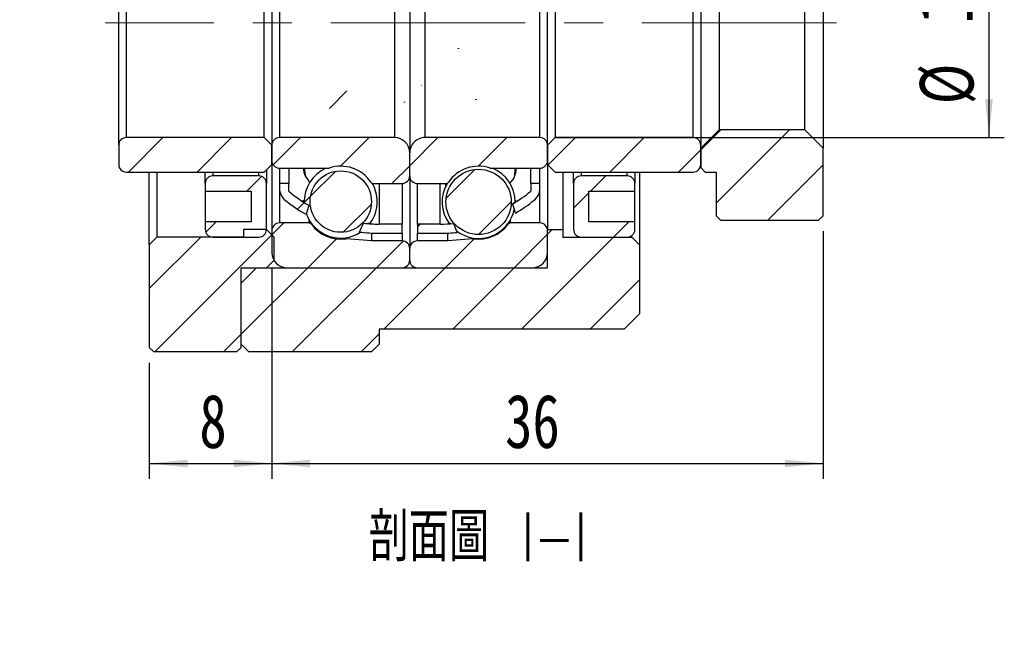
# Model space of a CAD drawing. Header units: millimetres. Extents: x 3 to 296, y 67 to 187.
# Tile 7 of 8: x 226 to 290, y 68 to 108. Entities that reach past the tile are written whole.
import ezdxf

# ---------------------------------------------------------------- set-up
doc = ezdxf.new("R2010")
doc.units = ezdxf.units.MM
doc.linetypes.add('CENTERX2', pattern=[20.319999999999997, 12.7, -2.54, 2.54, -2.54])
doc.layers.add('FORMAT', color=7, linetype='Continuous')
doc.styles.add('SLDTEXTSTYLE0', font='TXT', dxfattribs={"width": 0.75})
doc.styles.add('SLDTEXTSTYLE2', font='TXT', dxfattribs={"width": 0.75, "bigfont": 'bigfont'})
doc.dimstyles.new('SLDDIMSTYLE1', dxfattribs={"dimtxt": 3.5, "dimasz": 2.5, "dimexe": 0, "dimexo": 0.0625, "dimgap": 0.875, "dimtad": 1, "dimrnd": 1e-09, "dimzin": 12, "dimdsep": 46, "dimtxsty": 'SLDTEXTSTYLE0', "dimsah": 1, "dimcen": 0.09, "dimadec": 0, "dimazin": 3, "dimtfac": 1, "dimtofl": 0, "dimtmove": 0, "dimatfit": 3, "dimfxl": 0, "dimfrac": 2, "dimtolj": 1, "dimtzin": 12, "dimarcsym": 0})
pattern_1 = [(45, (0, 0), (-2.245064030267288, 2.245064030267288), [])]

# ---------------------------------------------------------------- blocks, each defined once
blk = doc.blocks.new('_D_18')
at = {"layer": 'FORMAT', "color": 7}
for p, q in [((278.4860174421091, 94.5632442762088), (278.4860174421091, 78.38368283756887)), ((242.4860174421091, 92.16324427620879), (242.4860174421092, 78.38368283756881)), ((242.4860174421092, 79.38368283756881), (278.4860174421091, 79.38368283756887))]:
    blk.add_line(p, q, dxfattribs=at)
for points in [[(242.4860174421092, 79.38368283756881), (244.9860174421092, 79.13368283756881), (244.9860174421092, 79.63368283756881)], [(278.4860174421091, 79.38368283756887), (275.9860174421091, 79.63368283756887), (275.9860174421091, 79.13368283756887)]]:
    blk.add_solid(points, dxfattribs=at)
at = {"layer": 'FORMAT', "color": 7, "insert": (257.7136557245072, 83.89541975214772), "char_height": 3.5, "attachment_point": 1, "style": 'SLDTEXTSTYLE0'}
blk.add_mtext('36', dxfattribs=at)
blk = doc.blocks.new('_D_19')
at = {"layer": 'FORMAT', "color": 7}
for p, q in [((242.4860174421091, 92.16324427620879), (242.4860174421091, 78.38368283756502)), ((234.4860174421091, 85.9632442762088), (234.4860174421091, 78.38368283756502)), ((234.4860174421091, 79.38368283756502), (242.4860174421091, 79.38368283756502))]:
    blk.add_line(p, q, dxfattribs=at)
for points in [[(234.4860174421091, 79.38368283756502), (236.9860174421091, 79.13368283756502), (236.9860174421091, 79.63368283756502)], [(242.4860174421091, 79.38368283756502), (239.9860174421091, 79.63368283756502), (239.9860174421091, 79.13368283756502)]]:
    blk.add_solid(points, dxfattribs=at)
at = {"layer": 'FORMAT', "color": 7, "insert": (237.7557837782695, 83.89541975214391), "char_height": 3.5, "attachment_point": 1, "style": 'SLDTEXTSTYLE0'}
blk.add_mtext('8', dxfattribs=at)
blk = doc.blocks.new('_D_20')
at = {"layer": 'FORMAT', "color": 7}
for p, q in [((260.9860174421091, 115.6632442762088), (290.3059535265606, 115.6632442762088)), ((289.3059535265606, 115.6632442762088), (289.3059535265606, 100.6632442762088)), ((260.9860174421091, 100.6632442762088), (290.3059535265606, 100.6632442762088))]:
    blk.add_line(p, q, dxfattribs=at)
for points in [[(289.3059535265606, 115.6632442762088), (289.0559535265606, 113.1632442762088), (289.5559535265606, 113.1632442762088)], [(289.3059535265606, 100.6632442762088), (289.5559535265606, 103.1632442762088), (289.0559535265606, 103.1632442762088)]]:
    blk.add_solid(points, dxfattribs=at)
at = {"layer": 'FORMAT', "color": 7, "char_height": 3.5, "attachment_point": 1, "rotation": 90.00000000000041, "style": 'SLDTEXTSTYLE0'}
for s, insert in [('15', (284.7407442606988, 108.1134175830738)), ('%%c', (284.7942164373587, 102.8349801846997))]:
    blk.add_mtext(s, dxfattribs=dict(at, insert=insert))

msp = doc.modelspace()

# ---------------------------------------------------------------- hatches: boundary and pattern name
at = {"layer": 'FORMAT', "linetype": 'Continuous', "lineweight": 18}
h = msp.add_hatch(dxfattribs=at)
h.set_pattern_fill('ANSI31', color=256, style=0)
h.set_pattern_definition(pattern_1)
edge = h.paths.add_edge_path(flags=0)
edge.add_arc((243.9860174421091, 97.35212045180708), 1.000000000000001, 180, 231.162553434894)
edge.add_arc((249.4860174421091, 104.1835931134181), 9.770348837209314, 231.162553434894, 240.8238746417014)
edge.add_ellipse((251.3791624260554, 108.1632442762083), major_axis=(-7.989557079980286, -21.24083217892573), ratio=0.1024511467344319, start_angle=306.3086424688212, end_angle=308.2604410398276, ccw=False)
edge.add_arc((249.4860174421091, 104.1835931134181), 9.170348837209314, 229.9558335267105, 239.9552640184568, ccw=False)
edge.add_line((243.5860174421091, 97.16324427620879), (243.5860174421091, 97.66324427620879))
edge.add_line((243.5860174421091, 97.66324427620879), (242.9860174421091, 97.66324427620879))
edge.add_line((242.9860174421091, 97.66324427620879), (242.9860174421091, 97.35212045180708))
h = msp.add_hatch(dxfattribs=at)
h.set_pattern_fill('ANSI31', color=256, style=0)
h.set_pattern_definition(pattern_1)
edge = h.paths.add_edge_path(flags=0)
edge.add_ellipse((251.5928724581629, 108.1632442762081), major_axis=(9.632632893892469, -25.65776091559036), ratio=0.08483433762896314, start_angle=59.21858770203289, end_angle=60.70264551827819, ccw=False)
edge.add_arc((253.4860174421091, 104.1835931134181), 9.770348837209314, 300.1446181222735, 308.8374465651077)
edge.add_arc((258.9860174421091, 97.35212045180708), 1.000000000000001, 308.8374465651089, 360.0000000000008)
edge.add_line((259.9860174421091, 97.35212045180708), (259.9860174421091, 97.66324427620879))
edge.add_line((259.9860174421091, 97.66324427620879), (259.3860174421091, 97.66324427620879))
edge.add_line((259.3860174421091, 97.66324427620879), (259.3860174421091, 97.16324427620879))
edge.add_arc((253.4860174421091, 104.1835931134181), 9.170348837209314, 300.9684915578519, 310.04416647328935, ccw=False)
h = msp.add_hatch(dxfattribs=at)
h.set_pattern_fill('ANSI31', color=256, style=0)
h.set_pattern_definition(pattern_1)
edge = h.paths.add_edge_path(flags=0)
edge.add_arc((253.4860174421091, 104.1835931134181), 9.170348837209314, 270, 275.34536167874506, ccw=False)
edge.add_line((253.4860174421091, 95.0132442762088), (251.9860174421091, 95.0132442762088))
edge.add_line((251.9860174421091, 95.0132442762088), (251.9860174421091, 94.41324427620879))
edge.add_line((251.9860174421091, 94.41324427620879), (253.4860174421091, 94.41324427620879))
edge.add_arc((253.4860174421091, 104.1835931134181), 9.770348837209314, 270.0000000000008, 276.4847281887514)
edge.add_ellipse((251.5928724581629, 108.1632442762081), major_axis=(9.632632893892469, -25.65776091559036), ratio=0.08483433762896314, start_angle=298.88641219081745, end_angle=300.3972791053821, ccw=False)
h = msp.add_hatch(dxfattribs=at)
h.set_pattern_fill('ANSI31', color=256, style=0)
h.set_pattern_definition(pattern_1)
edge = h.paths.add_edge_path(flags=0)
edge.add_line((250.9860174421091, 94.41324427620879), (250.9860174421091, 95.0132442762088))
edge.add_line((250.9860174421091, 95.0132442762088), (249.4860174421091, 95.0132442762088))
edge.add_arc((249.4860174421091, 104.1835931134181), 9.170348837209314, 263.62962390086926, 270, ccw=False)
edge.add_ellipse((251.3791624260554, 108.1632442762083), major_axis=(-7.989557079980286, -21.24083217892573), ratio=0.1024511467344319, start_angle=52.200647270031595, end_angle=54.184599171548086, ccw=False)
edge.add_arc((249.4860174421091, 104.1835931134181), 9.770348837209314, 262.4476850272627, 270.0000000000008)
edge.add_line((249.4860174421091, 94.41324427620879), (250.9860174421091, 94.41324427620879))
h = msp.add_hatch(dxfattribs=at)
h.set_pattern_fill('ANSI31', color=256, style=0)
h.set_pattern_definition(pattern_1)
h.paths.add_polyline_path([(271.4860174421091, 95.56324427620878), (271.7860174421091, 95.26324427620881), (278.1860174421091, 95.26324427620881), (278.4860174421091, 95.5632442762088), (278.4860174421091, 99.96324427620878), (277.2860174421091, 101.1632442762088), (271.6860174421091, 101.1632442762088), (270.4860174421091, 99.96324427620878), (270.4860174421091, 98.7132442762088), (270.7860174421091, 98.4132442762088), (271.4860174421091, 98.4132442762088)], flags=0)
h = msp.add_hatch(dxfattribs=at)
h.set_pattern_fill('ANSI31', color=256, style=0)
h.set_pattern_definition(pattern_1)
edge = h.paths.add_edge_path(flags=0)
edge.add_line((242.4860174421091, 100.1632442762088), (241.9860174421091, 100.6632442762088))
edge.add_line((241.9860174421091, 100.6632442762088), (232.9860174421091, 100.6632442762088))
edge.add_arc((232.9860174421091, 100.1632442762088), 0.5, 90, 180)
edge.add_line((232.4860174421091, 100.1632442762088), (232.4860174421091, 98.91324427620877))
edge.add_arc((232.9860174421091, 98.91324427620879), 0.5, 180.0000000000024, 270.0000000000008)
edge.add_line((232.9860174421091, 98.41324427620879), (241.9860174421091, 98.41324427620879))
edge.add_line((241.9860174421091, 98.41324427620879), (242.4860174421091, 98.91324427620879))
edge.add_line((242.4860174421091, 98.91324427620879), (242.4860174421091, 100.1632442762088))
h = msp.add_hatch(dxfattribs=at)
h.set_pattern_fill('ANSI31', color=256, style=0)
h.set_pattern_definition(pattern_1)
edge = h.paths.add_edge_path(flags=0)
edge.add_line((250.4860174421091, 100.6632442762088), (242.9860174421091, 100.6632442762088))
edge.add_arc((242.9860174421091, 100.1632442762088), 0.4999999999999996, 90, 180)
edge.add_line((242.4860174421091, 100.1632442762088), (242.4860174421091, 99.16324427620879))
edge.add_arc((242.9860174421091, 99.16324427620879), 0.5, 180, 270.0000000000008)
edge.add_line((242.9860174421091, 98.66324427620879), (246.1733972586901, 98.66324427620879))
edge.add_arc((246.1733972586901, 98.86324427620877), 0.2000000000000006, 270.0000000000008, 288.3497385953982)
edge.add_arc((246.9860174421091, 96.41324427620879), 2.381250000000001, 34.17644735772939, 108.3497385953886, ccw=False)
edge.add_arc((249.1215154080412, 97.86324427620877), 0.2000000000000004, 214.1764473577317, 270.0000000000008)
edge.add_line((249.1215154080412, 97.66324427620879), (250.9860174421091, 97.66324427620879))
edge.add_arc((250.9860174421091, 98.16324427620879), 0.5000000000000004, 270.0000000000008, 360.0000000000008)
edge.add_line((251.4860174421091, 98.16324427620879), (251.4860174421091, 99.66324427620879))
edge.add_arc((250.4860174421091, 99.66324427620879), 1, 0, 90)
h = msp.add_hatch(dxfattribs=at)
h.set_pattern_fill('ANSI31', color=256, style=0)
h.set_pattern_definition(pattern_1)
edge = h.paths.add_edge_path(flags=0)
edge.add_line((260.4860174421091, 99.16324427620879), (260.4860174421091, 100.1632442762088))
edge.add_arc((259.9860174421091, 100.1632442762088), 0.4999999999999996, 0, 90)
edge.add_line((259.9860174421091, 100.6632442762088), (252.4860174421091, 100.6632442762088))
edge.add_arc((252.4860174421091, 99.66324427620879), 1, 90, 180.0000000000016)
edge.add_line((251.4860174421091, 99.66324427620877), (251.4860174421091, 98.16324427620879))
edge.add_arc((251.9860174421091, 98.16324427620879), 0.5000000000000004, 180, 270.0000000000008)
edge.add_line((251.9860174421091, 97.66324427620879), (253.850519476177, 97.66324427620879))
edge.add_arc((253.850519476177, 97.86324427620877), 0.2000000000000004, 270.0000000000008, 325.82355264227)
edge.add_arc((255.9860174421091, 96.41324427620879), 2.381250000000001, 71.65026140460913, 145.8235526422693, ccw=False)
edge.add_arc((256.7986376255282, 98.86324427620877), 0.2000000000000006, 251.6502614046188, 270.0000000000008)
edge.add_line((256.7986376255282, 98.66324427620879), (259.9860174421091, 98.66324427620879))
edge.add_arc((259.9860174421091, 99.16324427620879), 0.5, 270.0000000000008, 360.0000000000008)
h = msp.add_hatch(dxfattribs=at)
h.set_pattern_fill('ANSI31', color=256, style=0)
h.set_pattern_definition(pattern_1)
edge = h.paths.add_edge_path(flags=0)
edge.add_line((260.9860174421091, 100.6632442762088), (260.4860174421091, 100.1632442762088))
edge.add_line((260.4860174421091, 100.1632442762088), (260.4860174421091, 98.91324427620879))
edge.add_line((260.4860174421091, 98.91324427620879), (260.9860174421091, 98.41324427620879))
edge.add_line((260.9860174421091, 98.41324427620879), (269.9860174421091, 98.41324427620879))
edge.add_arc((269.9860174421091, 98.91324427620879), 0.5, 270.0000000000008, 360.0000000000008)
edge.add_line((270.4860174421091, 98.91324427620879), (270.4860174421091, 100.1632442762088))
edge.add_arc((269.9860174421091, 100.1632442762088), 0.5, 0, 90)
edge.add_line((269.9860174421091, 100.6632442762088), (260.9860174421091, 100.6632442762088))
h = msp.add_hatch(dxfattribs=at)
h.set_pattern_fill('ANSI31', color=256, style=0)
h.set_pattern_definition(pattern_1)
edge = h.paths.add_edge_path(flags=0)
edge.add_arc((246.9860174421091, 96.48374134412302), 2.004654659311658, 0, 360)
h = msp.add_hatch(dxfattribs=at)
h.set_pattern_fill('ANSI31', color=256, style=0)
h.set_pattern_definition(pattern_1)
edge = h.paths.add_edge_path(flags=0)
edge.add_arc((255.9860174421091, 96.46153562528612), 2.130219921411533, 0, 360)
h = msp.add_hatch(dxfattribs=at)
h.set_pattern_fill('ANSI31', color=256, style=0)
h.set_pattern_definition(pattern_1)
edge = h.paths.add_edge_path(flags=0)
edge.add_line((238.1360174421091, 97.6632442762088), (238.1360174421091, 97.1632442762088))
edge.add_line((238.1360174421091, 97.1632442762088), (241.1360174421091, 97.1632442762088))
edge.add_line((241.1360174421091, 97.1632442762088), (241.1360174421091, 95.1632442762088))
edge.add_line((241.1360174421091, 95.1632442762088), (238.1360174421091, 95.1632442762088))
edge.add_line((238.1360174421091, 95.1632442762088), (238.1360174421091, 94.6632442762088))
edge.add_arc((238.6360174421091, 94.6632442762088), 0.5, 180, 270.0000000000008)
edge.add_line((238.6360174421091, 94.1632442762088), (241.6360174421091, 94.1632442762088))
edge.add_arc((241.6360174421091, 94.6632442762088), 0.5, 269.9999999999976, 360.0000000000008)
edge.add_line((242.1360174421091, 94.6632442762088), (242.1360174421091, 97.6632442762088))
edge.add_arc((241.6360174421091, 97.6632442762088), 0.5, 0, 90)
edge.add_line((241.6360174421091, 98.1632442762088), (238.6360174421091, 98.1632442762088))
edge.add_arc((238.6360174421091, 97.6632442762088), 0.5, 90, 180)
h = msp.add_hatch(dxfattribs=at)
h.set_pattern_fill('ANSI31', color=256, style=0)
h.set_pattern_definition(pattern_1)
edge = h.paths.add_edge_path(flags=0)
edge.add_line((263.1860174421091, 95.16324427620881), (263.1860174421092, 97.16324427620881))
edge.add_line((263.1860174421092, 97.16324427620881), (266.1860174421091, 97.16324427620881))
edge.add_line((266.1860174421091, 97.16324427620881), (266.1860174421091, 97.66324427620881))
edge.add_arc((265.6860174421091, 97.66324427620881), 0.5, 0, 90)
edge.add_line((265.6860174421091, 98.1632442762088), (262.6860174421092, 98.1632442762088))
edge.add_arc((262.6860174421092, 97.6632442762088), 0.5, 90, 180)
edge.add_line((262.1860174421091, 97.6632442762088), (262.1860174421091, 94.66324427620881))
edge.add_arc((262.6860174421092, 94.66324427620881), 0.5, 180, 270.0000000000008)
edge.add_line((262.6860174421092, 94.16324427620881), (265.6860174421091, 94.16324427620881))
edge.add_arc((265.6860174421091, 94.66324427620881), 0.5, 270.0000000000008, 360.0000000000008)
edge.add_line((266.1860174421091, 94.66324427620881), (266.1860174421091, 95.16324427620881))
edge.add_line((266.1860174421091, 95.16324427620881), (263.1860174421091, 95.16324427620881))
h = msp.add_hatch(dxfattribs=at)
h.set_pattern_fill('ANSI31', color=256, style=0)
h.set_pattern_definition(pattern_1)
h.paths.add_polyline_path([(240.1860174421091, 86.66324427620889), (240.4860174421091, 86.96324427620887), (240.4860174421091, 92.16324427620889), (242.1360174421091, 92.16324427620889), (242.6360174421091, 92.6632442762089), (242.6360174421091, 94.16324427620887), (242.1360174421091, 94.66324427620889), (240.6360174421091, 94.66324427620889), (240.6360174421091, 94.16324427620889), (234.9860174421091, 94.16324427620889), (234.4860174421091, 93.66324427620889), (234.4860174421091, 86.9632442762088), (234.7860174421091, 86.66324427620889)], flags=0)
h = msp.add_hatch(dxfattribs=at)
h.set_pattern_fill('ANSI31', color=256, style=0)
h.set_pattern_definition(pattern_1)
h.paths.add_polyline_path([(241.4860174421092, 92.16324427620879), (240.4860174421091, 91.16324427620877), (240.4860174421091, 87.16324427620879), (240.9860174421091, 86.66324427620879), (248.9860174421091, 86.66324427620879), (249.4860174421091, 87.16324427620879), (249.4860174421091, 88.16324427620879), (265.4860174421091, 88.16324427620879), (266.4860174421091, 89.1632442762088), (266.4860174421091, 93.66324427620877), (265.9860174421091, 94.16324427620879), (261.4860174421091, 94.16324427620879), (261.4860174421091, 94.66324427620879), (260.4860174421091, 94.66324427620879), (260.4860174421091, 92.16324427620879)], flags=0)
h = msp.add_hatch(dxfattribs=at)
h.set_pattern_fill('ANSI31', color=256, style=0)
h.set_pattern_definition(pattern_1)
edge = h.paths.add_edge_path(flags=0)
edge.add_line((243.4860174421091, 92.16324427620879), (250.9860174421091, 92.16324427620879))
edge.add_arc((250.9860174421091, 92.66324427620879), 0.4999999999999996, 270.0000000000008, 360.0000000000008)
edge.add_line((251.4860174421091, 92.66324427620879), (251.4860174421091, 93.41324427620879))
edge.add_arc((250.9860174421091, 93.41324427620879), 0.5000000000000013, 0, 90)
edge.add_line((250.9860174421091, 93.91324427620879), (248.9860174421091, 93.91324427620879))
edge.add_line((248.9860174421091, 93.91324427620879), (247.3579036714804, 94.05568577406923))
edge.add_arc((247.3404725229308, 93.85644683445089), 0.2000000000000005, 85.00000000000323, 97.89274711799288)
edge.add_arc((246.9860174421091, 96.41324427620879), 2.38125, 216.2137304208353, 277.89274711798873, ccw=False)
edge.add_arc((244.903416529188, 94.8882442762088), 0.2000000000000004, 36.21373042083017, 90)
edge.add_line((244.903416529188, 95.08824427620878), (242.9860174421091, 95.08824427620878))
edge.add_arc((242.9860174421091, 94.58824427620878), 0.5000000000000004, 90, 180)
edge.add_line((242.4860174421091, 94.58824427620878), (242.4860174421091, 93.16324427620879))
edge.add_arc((243.4860174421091, 93.16324427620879), 1.000000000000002, 180, 270.0000000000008)
h = msp.add_hatch(dxfattribs=at)
h.set_pattern_fill('ANSI31', color=256, style=0)
h.set_pattern_definition(pattern_1)
edge = h.paths.add_edge_path(flags=0)
edge.add_line((251.4860174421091, 93.41324427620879), (251.4860174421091, 92.66324427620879))
edge.add_arc((251.9860174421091, 92.66324427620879), 0.4999999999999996, 180, 270.0000000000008)
edge.add_line((251.9860174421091, 92.16324427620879), (259.4860174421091, 92.16324427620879))
edge.add_arc((259.4860174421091, 93.16324427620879), 1.000000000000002, 270.0000000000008, 360.0000000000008)
edge.add_line((260.4860174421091, 93.16324427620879), (260.4860174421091, 94.58824427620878))
edge.add_arc((259.9860174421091, 94.58824427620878), 0.5000000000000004, 0, 90)
edge.add_line((259.9860174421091, 95.08824427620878), (258.0686183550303, 95.08824427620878))
edge.add_arc((258.0686183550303, 94.8882442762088), 0.2000000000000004, 90, 143.7862695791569)
edge.add_arc((255.9860174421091, 96.41324427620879), 2.38125, 262.10725288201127, 323.7862695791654, ccw=False)
edge.add_arc((255.6315623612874, 93.85644683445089), 0.2000000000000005, 82.10725288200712, 94.99999999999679)
edge.add_line((255.6141312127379, 94.05568577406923), (253.9860174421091, 93.91324427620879))
edge.add_line((253.9860174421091, 93.91324427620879), (251.9860174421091, 93.91324427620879))
edge.add_arc((251.9860174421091, 93.41324427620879), 0.5000000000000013, 90, 180)

# ---------------------------------------------------------------- linework, layer by layer
at = {"color": 7, "linetype": 'Continuous', "lineweight": 25}
for p, q in [((251.4860174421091, 116.6632442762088), (251.4860174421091, 99.66324427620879)), ((278.4860174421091, 116.3632442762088), (278.4860174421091, 99.96324427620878)), ((232.4860174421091, 100.1632442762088), (232.4860174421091, 116.1632442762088)), ((242.4860174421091, 116.1632442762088), (242.4860174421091, 100.1632442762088)), ((260.4860174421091, 100.1632442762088), (260.4860174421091, 116.1632442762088)), ((270.4860174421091, 116.1632442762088), (270.4860174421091, 100.1632442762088)), ((232.9860174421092, 115.6632442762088), (232.9860174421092, 100.6632442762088)), ((241.9860174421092, 100.6632442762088), (241.9860174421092, 115.6632442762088)), ((242.9860174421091, 115.6632442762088), (242.9860174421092, 100.6632442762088)), ((250.4860174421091, 115.6632442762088), (250.4860174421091, 100.6632442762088)), ((252.4860174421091, 100.6632442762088), (252.4860174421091, 115.6632442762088)), ((259.9860174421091, 100.6632442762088), (259.9860174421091, 115.6632442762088)), ((260.9860174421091, 115.6632442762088), (260.9860174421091, 100.6632442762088)), ((269.9860174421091, 100.6632442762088), (269.9860174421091, 115.6632442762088)), ((271.6860174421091, 115.1632442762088), (271.6860174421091, 101.1632442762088)), ((277.2860174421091, 101.1632442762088), (277.2860174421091, 115.1632442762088)), ((270.4860174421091, 99.96324427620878), (271.6860174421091, 101.1632442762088)), ((277.2860174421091, 101.1632442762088), (271.6860174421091, 101.1632442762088)), ((277.2860174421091, 101.1632442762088), (278.4860174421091, 99.96324427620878)), ((241.9860174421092, 100.6632442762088), (232.9860174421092, 100.6632442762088)), ((241.9860174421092, 100.6632442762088), (242.4860174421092, 100.1632442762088)), ((250.4860174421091, 100.6632442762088), (242.9860174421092, 100.6632442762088)), ((259.9860174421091, 100.6632442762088), (252.4860174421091, 100.6632442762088)), ((260.4860174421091, 100.1632442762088), (260.9860174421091, 100.6632442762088)), ((269.9860174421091, 100.6632442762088), (260.9860174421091, 100.6632442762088)), ((232.4860174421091, 100.1632442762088), (232.4860174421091, 98.91324427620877)), ((242.4860174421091, 100.1632442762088), (242.4860174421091, 99.16324427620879)), ((242.4860174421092, 98.91324427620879), (242.4860174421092, 100.1632442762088)), ((251.4860174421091, 98.16324427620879), (251.4860174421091, 99.66324427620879)), ((260.4860174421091, 100.1632442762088), (260.4860174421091, 98.91324427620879)), ((260.4860174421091, 99.16324427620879), (260.4860174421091, 100.1632442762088)), ((270.4860174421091, 98.91324427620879), (270.4860174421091, 100.1632442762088)), ((270.4860174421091, 99.96324427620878), (270.4860174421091, 98.7132442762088)), ((278.4860174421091, 95.5632442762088), (278.4860174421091, 99.96324427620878)), ((232.9860174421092, 98.41324427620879), (241.9860174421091, 98.41324427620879)), ((234.4860174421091, 93.66324427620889), (234.4860174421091, 98.41324427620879)), ((234.9860174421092, 98.41324427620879), (234.9860174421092, 94.16324427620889)), ((238.1360174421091, 97.6632442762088), (238.1360174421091, 98.41324427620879)), ((242.4860174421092, 98.91324427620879), (241.9860174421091, 98.41324427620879)), ((242.1360174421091, 98.5632442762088), (242.1360174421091, 97.6632442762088)), ((242.4860174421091, 98.91324427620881), (242.4860174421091, 94.58824427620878)), ((242.9860174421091, 98.66324427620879), (246.1733972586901, 98.66324427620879)), ((242.9860174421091, 98.66324427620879), (242.9860174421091, 97.66324427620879)), ((243.5860174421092, 98.66324427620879), (243.5860174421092, 97.66324427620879)), ((256.7986376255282, 98.66324427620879), (259.9860174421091, 98.66324427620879)), ((258.3672674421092, 98.5613656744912), (258.3650870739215, 98.66324427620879)), ((259.3860174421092, 97.66324427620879), (259.3860174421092, 98.66324427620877)), ((259.9860174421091, 97.66324427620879), (259.9860174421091, 98.66324427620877)), ((260.9860174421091, 98.41324427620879), (260.4860174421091, 98.91324427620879)), ((260.4860174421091, 98.91324427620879), (260.4860174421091, 94.66324427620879)), ((260.9860174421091, 98.41324427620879), (269.9860174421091, 98.41324427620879)), ((261.4860174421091, 98.41324427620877), (261.4860174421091, 94.66324427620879)), ((262.1860174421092, 97.6632442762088), (262.1860174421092, 98.41324427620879)), ((266.1860174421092, 98.41324427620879), (266.1860174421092, 97.66324427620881)), ((266.4860174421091, 98.41324427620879), (266.4860174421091, 93.66324427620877)), ((270.7860174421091, 98.4132442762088), (270.4860174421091, 98.7132442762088)), ((270.7860174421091, 98.4132442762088), (271.4860174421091, 98.4132442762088)), ((271.4860174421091, 98.4132442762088), (271.4860174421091, 95.56324427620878)), ((241.6360174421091, 98.1632442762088), (238.6360174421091, 98.1632442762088)), ((251.4860174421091, 98.16324427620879), (251.4860174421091, 93.41324427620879)), ((265.6860174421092, 98.1632442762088), (262.6860174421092, 98.1632442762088)), ((238.1360174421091, 97.6632442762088), (238.1360174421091, 97.1632442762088)), ((238.1360174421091, 97.1632442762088), (238.1360174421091, 95.1632442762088)), ((238.1360174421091, 97.1632442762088), (241.1360174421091, 97.1632442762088)), ((241.1360174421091, 97.1632442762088), (241.1360174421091, 95.1632442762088)), ((242.1360174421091, 94.6632442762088), (242.1360174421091, 97.6632442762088)), ((242.9860174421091, 97.66324427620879), (242.9860174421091, 97.35212045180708)), ((243.5860174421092, 97.66324427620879), (242.9860174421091, 97.66324427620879)), ((243.5860174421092, 97.16324427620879), (243.5860174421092, 97.66324427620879)), ((249.0960533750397, 97.58741698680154), (249.1340116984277, 97.66324427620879)), ((249.1215154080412, 97.66324427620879), (250.9860174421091, 97.66324427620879)), ((250.9860174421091, 97.66324427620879), (250.9860174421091, 95.0132442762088)), ((251.9860174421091, 95.0132442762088), (251.9860174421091, 97.66324427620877)), ((251.9860174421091, 97.66324427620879), (253.850519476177, 97.66324427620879)), ((259.9860174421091, 97.66324427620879), (259.3860174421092, 97.66324427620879)), ((259.3860174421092, 97.66324427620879), (259.3860174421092, 97.16324427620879)), ((259.9860174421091, 97.35212045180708), (259.9860174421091, 97.66324427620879)), ((262.1860174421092, 97.6632442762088), (262.1860174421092, 94.66324427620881)), ((263.1860174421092, 97.16324427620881), (266.1860174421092, 97.16324427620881)), ((263.1860174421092, 95.16324427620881), (263.1860174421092, 97.16324427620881)), ((266.1860174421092, 97.16324427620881), (266.1860174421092, 97.66324427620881)), ((266.1860174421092, 95.16324427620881), (266.1860174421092, 97.16324427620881)), ((241.1360174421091, 95.1632442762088), (238.1360174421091, 95.1632442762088)), ((238.1360174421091, 95.1632442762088), (238.1360174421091, 94.6632442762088)), ((266.1860174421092, 95.16324427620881), (263.1860174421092, 95.16324427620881)), ((266.1860174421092, 94.66324427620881), (266.1860174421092, 95.16324427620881)), ((271.7860174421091, 95.26324427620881), (271.4860174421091, 95.56324427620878)), ((271.7860174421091, 95.26324427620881), (278.1860174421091, 95.26324427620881)), ((278.4860174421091, 95.5632442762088), (278.1860174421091, 95.26324427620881)), ((240.6360174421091, 94.66324427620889), (240.6360174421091, 94.16324427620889)), ((242.1360174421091, 94.66324427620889), (240.6360174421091, 94.66324427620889)), ((242.1360174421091, 94.66324427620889), (242.6360174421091, 94.16324427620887)), ((242.4860174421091, 94.58824427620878), (242.4860174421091, 93.16324427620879)), ((244.903416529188, 95.08824427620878), (242.9860174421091, 95.08824427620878)), ((250.9860174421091, 95.0132442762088), (249.4860174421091, 95.0132442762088)), ((250.9860174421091, 94.41324427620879), (250.9860174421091, 95.0132442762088)), ((253.4860174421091, 95.0132442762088), (251.9860174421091, 95.0132442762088)), ((251.9860174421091, 95.0132442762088), (251.9860174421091, 94.41324427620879)), ((259.9860174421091, 95.08824427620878), (258.0686183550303, 95.08824427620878)), ((260.4860174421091, 92.16324427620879), (260.4860174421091, 94.66324427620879)), ((260.4860174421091, 94.66324427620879), (261.4860174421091, 94.66324427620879)), ((260.4860174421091, 93.16324427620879), (260.4860174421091, 94.58824427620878)), ((261.4860174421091, 94.66324427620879), (261.4860174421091, 94.16324427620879)), ((234.4860174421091, 93.66324427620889), (234.9860174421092, 94.16324427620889)), ((240.6360174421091, 94.16324427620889), (234.9860174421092, 94.16324427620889)), ((238.6360174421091, 94.1632442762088), (241.6360174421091, 94.1632442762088)), ((242.6360174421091, 92.6632442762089), (242.6360174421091, 94.16324427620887)), ((248.9860174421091, 93.91324427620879), (247.3579036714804, 94.05568577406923)), ((248.9860174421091, 94.42604647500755), (248.9860174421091, 93.91324427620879)), ((250.9860174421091, 93.91324427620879), (248.9860174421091, 93.91324427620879)), ((249.4860174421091, 94.41324427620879), (250.9860174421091, 94.41324427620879)), ((251.9860174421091, 94.41324427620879), (253.4860174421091, 94.41324427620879)), ((253.9860174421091, 93.91324427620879), (251.9860174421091, 93.91324427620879)), ((253.9860174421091, 93.91324427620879), (253.9860174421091, 94.42604647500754)), ((255.6141312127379, 94.05568577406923), (253.9860174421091, 93.91324427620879)), ((261.4860174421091, 94.16324427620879), (265.9860174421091, 94.16324427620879)), ((262.6860174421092, 94.16324427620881), (265.6860174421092, 94.16324427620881)), ((265.9860174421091, 94.16324427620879), (265.9860174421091, 94.26324427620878)), ((265.9860174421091, 94.16324427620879), (266.4860174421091, 93.66324427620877)), ((234.4860174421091, 93.66324427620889), (234.4860174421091, 86.9632442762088)), ((251.4860174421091, 92.66324427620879), (251.4860174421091, 93.41324427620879)), ((266.4860174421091, 93.66324427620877), (266.4860174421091, 89.1632442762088)), ((242.6360174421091, 92.6632442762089), (242.1360174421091, 92.16324427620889)), ((240.4860174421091, 91.16324427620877), (241.4860174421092, 92.16324427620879)), ((240.4860174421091, 92.16324427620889), (242.1360174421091, 92.16324427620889)), ((240.4860174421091, 86.96324427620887), (240.4860174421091, 92.16324427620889)), ((241.4860174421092, 92.16324427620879), (260.4860174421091, 92.16324427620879)), ((243.4860174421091, 92.16324427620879), (250.9860174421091, 92.16324427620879)), ((251.9860174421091, 92.16324427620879), (259.4860174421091, 92.16324427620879)), ((240.4860174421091, 87.16324427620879), (240.4860174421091, 91.16324427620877)), ((266.4860174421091, 89.1632442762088), (265.4860174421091, 88.16324427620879)), ((265.4860174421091, 88.16324427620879), (249.4860174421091, 88.16324427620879)), ((249.4860174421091, 88.16324427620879), (249.4860174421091, 87.16324427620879)), ((234.7860174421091, 86.66324427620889), (234.4860174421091, 86.9632442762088)), ((240.4860174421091, 86.96324427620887), (240.1860174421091, 86.66324427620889)), ((240.9860174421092, 86.66324427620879), (240.4860174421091, 87.16324427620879)), ((249.4860174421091, 87.16324427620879), (248.9860174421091, 86.66324427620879)), ((240.1860174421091, 86.66324427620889), (234.7860174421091, 86.66324427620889)), ((248.9860174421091, 86.66324427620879), (240.9860174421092, 86.66324427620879))]:
    msp.add_line(p, q, dxfattribs=at)
at = {"color": 8, "linetype": 'Continuous', "lineweight": 25}
for p, q in [((238.6360174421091, 98.41324427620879), (238.6360174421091, 98.1632442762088)), ((241.6360174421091, 98.1632442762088), (241.6360174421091, 98.41324427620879)), ((262.6860174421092, 98.41324427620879), (262.6860174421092, 98.1632442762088)), ((265.6860174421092, 98.1632442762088), (265.6860174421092, 98.41324427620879)), ((242.9860174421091, 97.35212045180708), (242.9860174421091, 95.08824427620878)), ((249.4860174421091, 97.66324427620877), (249.4860174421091, 95.0132442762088)), ((253.4860174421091, 95.0132442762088), (253.4860174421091, 97.66324427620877)), ((259.9860174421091, 95.08824427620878), (259.9860174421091, 97.35212045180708)), ((244.903416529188, 95.32913102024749), (244.903416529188, 95.08824427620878)), ((258.0686183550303, 95.08824427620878), (258.0686183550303, 95.30692530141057)), ((245.0647802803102, 95.07690115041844), (245.0647802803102, 95.00640408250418)), ((257.9072546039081, 95.00640408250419), (257.9072546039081, 95.05469543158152)), ((247.3130086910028, 94.1250492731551), (247.3130086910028, 94.05455220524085)), ((247.3579036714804, 94.1317098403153), (247.3579036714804, 94.05568577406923)), ((250.9860174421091, 94.41324427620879), (250.9860174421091, 93.91324427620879)), ((251.9860174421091, 93.91324427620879), (251.9860174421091, 94.41324427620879)), ((255.6141312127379, 94.05568577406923), (255.6141312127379, 94.1095041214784)), ((255.6590261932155, 94.05455220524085), (255.6590261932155, 94.1028435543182))]:
    msp.add_line(p, q, dxfattribs=at)
at = {"color": 7, "linetype": 'Continuous', "lineweight": 25, "flags": 128}
for points in [[(244.6049302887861, 98.66324427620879), (244.6290051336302, 98.35220542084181), (244.6523359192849, 98.21750830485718)], [(258.3119116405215, 98.05090731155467), (258.3430297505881, 98.22247846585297), (258.3672674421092, 98.5613656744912)], [(253.7806309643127, 97.66324427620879), (253.8199562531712, 97.57215867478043), (253.8487224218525, 97.51145064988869)], [(244.6020461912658, 96.44390022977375), (244.5459067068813, 96.49708336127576), (244.5264736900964, 96.54872880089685), (244.5674231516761, 96.5733112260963), (244.6092163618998, 96.57276881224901)], [(258.3563092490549, 96.53889833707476), (258.3936602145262, 96.54295655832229), (258.4438086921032, 96.52855535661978), (258.4327168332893, 96.48890689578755), (258.3600898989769, 96.42297153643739), (258.2047728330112, 96.32047379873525)], [(258.3322275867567, 95.92276005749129), (258.2833935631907, 95.9118990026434), (258.2784589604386, 95.91054460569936)], [(248.9410721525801, 95.10022063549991), (248.9274050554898, 95.07700592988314), (248.8435484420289, 95.05628193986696), (248.7540876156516, 95.05397570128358)], [(254.1681645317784, 95.04508754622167), (254.1087663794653, 95.0460455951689), (254.035659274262, 95.06275361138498), (254.0308484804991, 95.0784331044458)]]:
    msp.add_lwpolyline(points, dxfattribs=at)
at = {"color": 7, "linetype": 'Continuous', "lineweight": 25}
for centre, radius in [((246.9860174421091, 96.48374134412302), 2.004654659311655), ((255.9860174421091, 96.46153562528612), 2.130219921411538)]:
    msp.add_circle(centre, radius, dxfattribs=at)
for centre, radius, start, end in [((232.9860174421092, 100.1632442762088), 0.5000000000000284, 90, 179.9999999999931), ((242.9860174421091, 100.1632442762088), 0.5, 89.99999999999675, 179.9999999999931), ((250.4860174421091, 99.66324427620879), 1, 0, 90), ((252.4860174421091, 99.66324427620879), 1, 90, 180.0000000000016), ((259.9860174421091, 100.1632442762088), 0.5, 6.717331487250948e-12, 90), ((269.9860174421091, 100.1632442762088), 0.5, 6.717331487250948e-12, 90), ((242.9860174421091, 99.16324427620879), 0.5, 180, 270.0000000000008), ((259.9860174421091, 99.16324427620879), 0.5, 270.0000000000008, 0), ((232.9860174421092, 98.91324427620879), 0.5000000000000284, 180.0000000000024, 270.0000000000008), ((245.9361216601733, 98.78419563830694), 1.410393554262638, 184.9195665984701, 227.4307166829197), ((246.9860174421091, 96.48374134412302), 2.381250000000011, 113.7549299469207, 181.4760322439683), ((246.1733972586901, 98.86324427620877), 0.1999999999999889, 270.0000000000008, 288.3497385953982), ((246.9860174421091, 96.41324427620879), 2.381250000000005, 34.17644735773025, 108.3497385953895), ((255.9860174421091, 96.41324427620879), 2.381250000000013, 71.65026140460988, 145.8235526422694), ((256.7986376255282, 98.86324427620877), 0.1999999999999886, 251.6502614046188, 270.0000000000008), ((255.9860174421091, 96.46153562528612), 2.381250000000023, 1.709652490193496e-13, 67.60842506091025), ((257.1094761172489, 98.63927677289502), 1.328917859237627, 313.5510609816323, 0.5931413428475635), ((269.9860174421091, 98.91324427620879), 0.5, 270.0000000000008, 0), ((238.6360174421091, 97.6632442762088), 0.5, 90, 180), ((241.6360174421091, 97.6632442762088), 0.5, 7.531553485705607e-12, 90), ((249.1215154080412, 97.86324427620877), 0.2000000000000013, 214.1764473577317, 270.0000000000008), ((250.9860174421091, 98.16324427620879), 0.5, 270.0000000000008, 6.920886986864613e-12), ((251.9860174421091, 98.16324427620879), 0.5, 179.9999999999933, 270.0000000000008), ((253.850519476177, 97.86324427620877), 0.2000000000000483, 270.0000000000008, 325.8235526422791), ((262.6860174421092, 97.6632442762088), 0.5, 90, 179.9999999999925), ((265.6860174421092, 97.66324427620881), 0.5, 0, 90), ((243.9860174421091, 97.35212045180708), 1, 179.9999999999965, 231.1625534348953), ((249.4860174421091, 104.1835931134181), 9.17034883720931, 229.9558335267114, 239.9552640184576), ((246.9860174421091, 96.48374134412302), 2.381250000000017, 1.709652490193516e-13, 30.10072764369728), ((255.9860174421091, 96.46153562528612), 2.381250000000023, 149.0437977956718, 216.8247630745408), ((253.4860174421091, 104.1835931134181), 9.170348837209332, 300.9684915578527, 310.0441664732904), ((258.9860174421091, 97.35212045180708), 1.000000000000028, 308.8374465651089, 3.358665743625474e-12), ((249.4860174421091, 104.1835931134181), 9.77034883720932, 231.1625534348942, 240.8238746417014), ((246.9860174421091, 96.48374134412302), 2.381249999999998, 323.4637388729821, 1.709652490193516e-13), ((253.4860174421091, 104.1835931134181), 9.770348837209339, 300.1446181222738, 308.8374465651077), ((255.9860174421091, 96.46153562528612), 2.381250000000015, 233.0059034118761, 348.1491443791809), ((246.9860174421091, 96.48374134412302), 2.381249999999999, 199.1798129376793, 303.0348954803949), ((238.6360174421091, 94.6632442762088), 0.5, 180, 270.0000000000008), ((241.6360174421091, 94.6632442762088), 0.5, 270.0000000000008, 0), ((242.9860174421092, 94.58824427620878), 0.5000000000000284, 90.00000000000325, 179.9999999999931), ((244.903416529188, 94.8882442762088), 0.1999999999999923, 36.21373042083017, 90), ((246.9860174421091, 96.41324427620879), 2.381250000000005, 216.2137304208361, 277.8927471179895), ((249.4860174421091, 104.1835931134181), 9.770348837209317, 262.4476850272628, 270.0000000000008), ((249.4860174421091, 104.1835931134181), 9.170348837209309, 263.6296239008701, 270.0000000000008), ((253.4860174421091, 104.1835931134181), 9.170348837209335, 270.0000000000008, 275.3453616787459), ((255.9860174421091, 96.41324427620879), 2.38125000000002, 262.1072528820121, 323.7862695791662), ((258.0686183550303, 94.8882442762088), 0.1999999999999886, 90, 143.7862695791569), ((259.9860174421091, 94.58824427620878), 0.5, 6.717331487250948e-12, 90), ((262.6860174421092, 94.66324427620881), 0.5, 180, 270.0000000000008), ((265.6860174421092, 94.66324427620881), 0.5, 270.0000000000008, 0), ((247.3404725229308, 93.85644683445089), 0.200000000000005, 85.00000000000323, 97.8927471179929), ((250.9860174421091, 93.41324427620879), 0.5, 0, 90), ((251.9860174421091, 93.41324427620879), 0.5, 90, 180), ((253.4860174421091, 104.1835931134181), 9.770348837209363, 270.0000000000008, 276.4847281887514), ((255.6315623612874, 93.85644683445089), 0.200000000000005, 82.10725288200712, 94.99999999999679), ((243.4860174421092, 93.16324427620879), 1.000000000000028, 180, 269.9999999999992), ((250.9860174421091, 92.66324427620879), 0.5, 270.0000000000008, 6.920886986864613e-12), ((251.9860174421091, 92.66324427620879), 0.5, 179.9999999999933, 270.0000000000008), ((259.4860174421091, 93.16324427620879), 1, 270.0000000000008, 0)]:
    msp.add_arc(centre, radius, start, end, dxfattribs=at)
for centre, major_axis, ratio, start_param, end_param in [((251.3791624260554, 108.1632442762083), (-7.9895570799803, -21.24083217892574), 0.1024511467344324, 5.346094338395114, 5.3801596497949), ((251.5928724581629, 108.1632442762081), (9.632632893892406, -25.65776091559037), 0.08483433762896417, 1.033559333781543, 1.059461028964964), ((251.3791624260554, 108.1632442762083), (-7.9895570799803, -21.24083217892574), 0.1024511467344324, 0.911073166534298, 0.9456996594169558), ((251.5928724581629, 108.1632442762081), (9.632632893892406, -25.65776091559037), 0.08483433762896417, 5.216551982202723, 5.242921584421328)]:
    msp.add_ellipse(centre, major_axis=major_axis, ratio=ratio, start_param=start_param, end_param=end_param, dxfattribs=at)
at = {"layer": 'FORMAT', "color": 7, "linetype": 'CENTERX2', "lineweight": 18}
msp.add_line((279.3485094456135, 108.1632442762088), (231.5962086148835, 108.1632442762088), dxfattribs=at)

# ---------------------------------------------------------------- texts
at = {"layer": 'FORMAT', "insert": (255.9417461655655, 76.17432979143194), "char_height": 3.175, "attachment_point": 2, "style": 'SLDTEXTSTYLE2'}
msp.add_mtext('\\M+19655\\M+196CA\\M+19AA4 I-I', dxfattribs=at)

# ---------------------------------------------------------------- dimensions: what is measured, and where the dimension line sits
at = {"layer": 'FORMAT', "color": 7}
dim = msp.add_linear_dim(base=(289.3059535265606, 100.6632442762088), p1=(259.9860174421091, 115.6632442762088), p2=(259.9860174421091, 100.6632442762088), angle=90.0000000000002, text='%%c<>', dimstyle='SLDDIMSTYLE1', dxfattribs=at)
dim.commit()
dim.dimension.update_dxf_attribs({"geometry": '_D_20', "text_midpoint": (289.3059535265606, 108.0603103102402), "dimtype": 160})
dim = msp.add_linear_dim(base=(278.4860174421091, 79.38368283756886), p1=(242.4860174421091, 93.16324427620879), p2=(278.4860174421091, 95.5632442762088), angle=9.046911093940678e-14, dimstyle='SLDDIMSTYLE1', dxfattribs=at)
dim.commit()
dim.dimension.update_dxf_attribs({"geometry": '_D_18', "text_midpoint": (260.29976691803, 79.38368283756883), "dimtype": 160})
dim = msp.add_linear_dim(base=(242.4860174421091, 79.38368283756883), p1=(234.4860174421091, 86.9632442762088), p2=(242.4860174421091, 93.16324427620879), dimstyle='SLDDIMSTYLE1', dxfattribs=at)
dim.commit()
dim.dimension.update_dxf_attribs({"geometry": '_D_19', "text_midpoint": (239.0488393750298, 79.38368283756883), "dimtype": 160})

doc.saveas('drawing.dxf')
